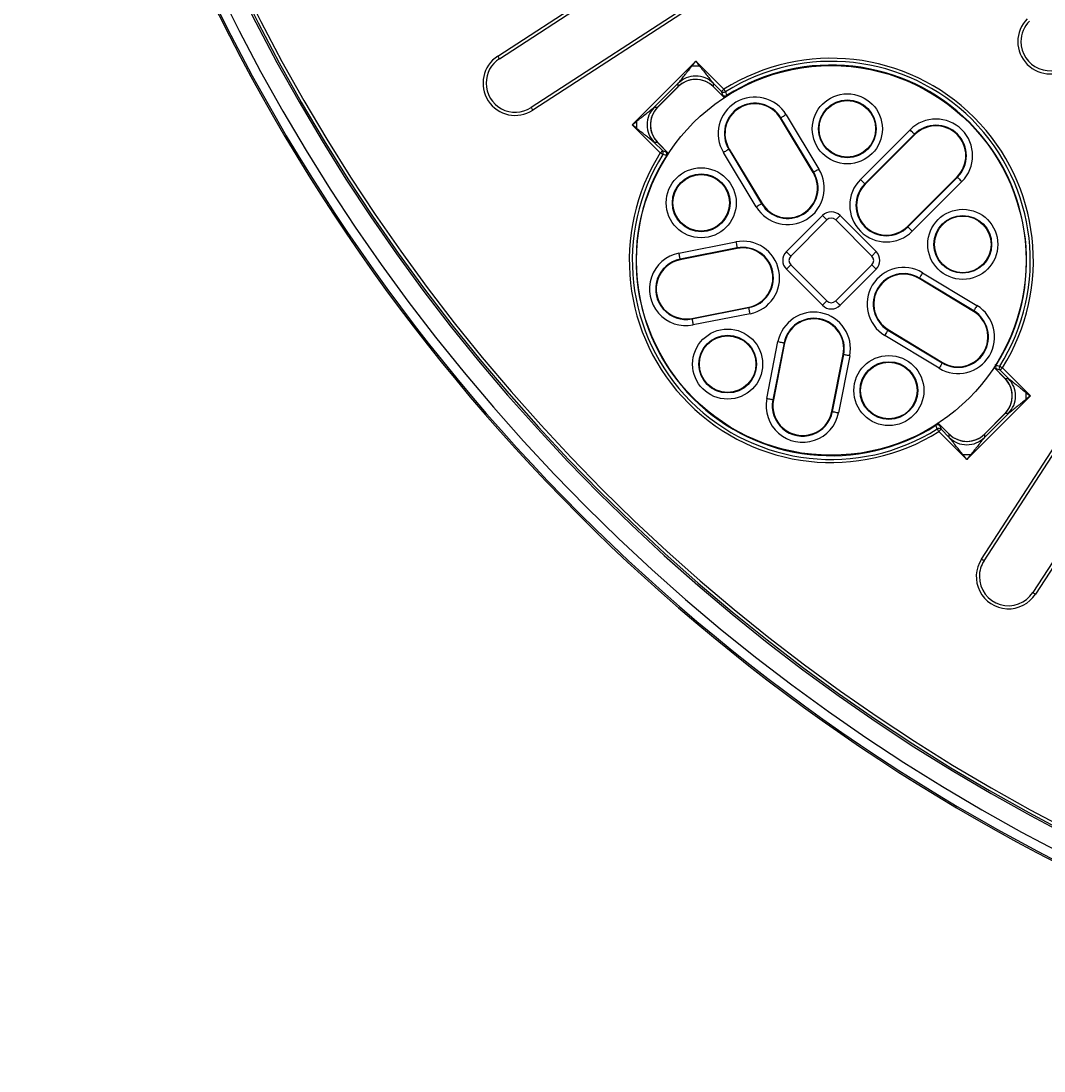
# Model space of a CAD drawing. Header units: millimetres. Extents: x 112 to 1517, y 60 to 1649.
# Tile 1 of 18: x 189 to 518, y 140 to 477. Entities that reach past the tile are written whole.
import ezdxf

# ---------------------------------------------------------------- set-up
doc = ezdxf.new("R2010")
doc.units = ezdxf.units.MM
doc.layers.add('FORMAT', color=7, linetype='Continuous')
doc.styles.add('SLDTEXTSTYLE0', font='TXT', dxfattribs={"width": 0.605})
doc.dimstyles.new('SLDDIMSTYLE1', dxfattribs={"dimtxt": 2.568319, "dimasz": 2, "dimexe": 0, "dimexo": 0.0625, "dimgap": 0.64208, "dimtad": 0, "dimtih": 1, "dimtoh": 1, "dimdec": 0, "dimrnd": 1e-09, "dimzin": 12, "dimdsep": 46, "dimtxsty": 'SLDTEXTSTYLE0', "dimsah": 1, "dimcen": 0, "dimadec": 0, "dimazin": 3, "dimtfac": 1, "dimtofl": 0, "dimtmove": 0, "dimatfit": 3, "dimfxl": 1, "dimfrac": 2, "dimtolj": 1, "dimtzin": 12, "dimarcsym": 0})
doc.dimstyles.new('SLDDIMSTYLE2', dxfattribs={"dimtxt": 2.568319, "dimasz": 2, "dimexe": 0, "dimexo": 0.0625, "dimgap": 0.64208, "dimtad": 0, "dimtih": 1, "dimtoh": 1, "dimrnd": 1e-09, "dimzin": 12, "dimdsep": 46, "dimtxsty": 'SLDTEXTSTYLE0', "dimsah": 1, "dimcen": 0, "dimadec": 0, "dimazin": 3, "dimtfac": 1, "dimtofl": 0, "dimtmove": 0, "dimatfit": 3, "dimfxl": 1, "dimfrac": 2, "dimtolj": 1, "dimtzin": 12, "dimarcsym": 0})

# ---------------------------------------------------------------- blocks, each defined once
blk = doc.blocks.new('_D_1')
at = {"layer": 'FORMAT'}
for p, q in [((1126.95, 1252.49), (1177.73, 1330.38)), ((1177.73, 1330.38), (1200.55, 1330.38))]:
    blk.add_line(p, q, dxfattribs=at)
blk.add_solid([(1126.95, 1252.49), (1128.88, 1253.62), (1127.2, 1254.71)], dxfattribs=at)
at = {"layer": 'FORMAT', "char_height": 2.646, "attachment_point": 1, "style": 'SLDTEXTSTYLE0'}
for s, insert in [('Grille', (1180.73, 1333.79)), ('%%c', (1188.96, 1333.79)), ('1200', (1192.71, 1333.79))]:
    blk.add_mtext(s, dxfattribs=dict(at, insert=insert))
blk = doc.blocks.new('_D_2')
at = {"layer": 'FORMAT'}
for p, q in [((1247.06, 1164.22), (1322.35, 1233.87)), ((1322.35, 1233.87), (1346.54, 1233.87))]:
    blk.add_line(p, q, dxfattribs=at)
blk.add_solid([(1247.06, 1164.22), (1249.21, 1164.84), (1247.85, 1166.31)], dxfattribs=at)
at = {"layer": 'FORMAT', "char_height": 2.646, "attachment_point": 1, "style": 'SLDTEXTSTYLE0'}
for s, insert in [('Cadre', (1325.35, 1237.28)), ('%%c', (1334.95, 1237.28)), ('1220', (1338.7, 1237.28))]:
    blk.add_mtext(s, dxfattribs=dict(at, insert=insert))

msp = doc.modelspace()

# ---------------------------------------------------------------- linework, layer by layer
at = {"color": 7, "linetype": 'Continuous', "lineweight": 25}
for p, q in [((342.254, 465.485), (471.409, 549.359)), ((342.799, 464.646), (471.954, 548.52)), ((482.129, 532.852), (352.974, 448.977)), ((482.674, 532.013), (353.518, 448.139)), ((385.426, 443.451), (405.814, 463.838)), ((404.628, 462.356), (406.999, 462.356)), ((405.814, 463.838), (414.801, 454.851)), ((400.178, 456.794), (392.47, 449.086)), ((393.54, 449.086), (400.178, 455.724)), ((393.589, 449.107), (400.157, 455.675)), ((400.178, 455.724), (400.178, 456.794)), ((414.096, 454.147), (411.449, 456.794)), ((411.449, 456.794), (411.449, 455.724)), ((411.47, 455.675), (414.961, 452.185)), ((392.47, 449.086), (393.54, 449.086)), ((386.908, 442.265), (386.908, 444.636)), ((432.961, 445.582), (433.115, 445.674)), ((443.496, 428.122), (432.961, 445.582)), ((443.65, 428.215), (433.115, 445.674)), ((434.81, 446.698), (445.346, 429.238)), ((394.413, 434.464), (385.426, 443.451)), ((458.678, 425.942), (474.588, 441.852)), ((475.988, 440.451), (460.078, 424.541)), ((476.115, 440.324), (460.205, 424.414)), ((476.115, 440.324), (475.988, 440.451)), ((392.47, 437.815), (395.117, 435.168)), ((393.54, 437.815), (392.47, 437.815)), ((397.079, 434.303), (393.589, 437.794)), ((425.245, 417.109), (414.709, 434.568)), ((416.559, 435.684), (416.405, 435.591)), ((416.405, 435.591), (426.94, 418.132)), ((416.559, 435.684), (427.094, 418.225)), ((497.476, 304.181), (581.35, 433.337)), ((498.314, 303.637), (582.189, 432.792)), ((443.496, 428.122), (443.65, 428.215)), ((458.678, 425.942), (460.078, 424.541)), ((460.205, 424.414), (460.078, 424.541)), ((473.751, 410.868), (489.661, 426.778)), ((473.878, 410.741), (489.788, 426.651)), ((491.189, 425.251), (475.279, 409.341)), ((489.661, 426.778), (489.788, 426.651)), ((597.857, 422.617), (513.983, 293.461)), ((598.696, 422.072), (514.822, 292.917)), ((427.094, 418.225), (426.94, 418.132)), ((434.889, 402.781), (446.483, 414.375)), ((452.118, 414.375), (463.712, 402.781)), ((436.304, 401.367), (447.897, 412.96)), ((450.704, 412.96), (462.298, 401.367)), ((473.751, 410.868), (473.878, 410.741)), ((475.279, 409.341), (473.878, 410.741)), ((400.427, 402.29), (418.7, 405.893)), ((419.083, 403.95), (400.81, 400.347)), ((419.118, 403.774), (400.845, 400.17)), ((419.118, 403.774), (419.083, 403.95)), ((400.845, 400.17), (400.81, 400.347)), ((447.897, 386.967), (436.304, 398.56)), ((462.298, 398.56), (450.704, 386.967)), ((446.483, 385.552), (434.889, 397.146)), ((463.712, 397.146), (452.118, 385.552)), ((477.459, 394.159), (477.552, 394.313)), ((494.919, 383.624), (477.459, 394.159)), ((495.011, 383.777), (477.552, 394.313)), ((478.576, 396.009), (496.035, 385.473)), ((404.551, 381.376), (422.825, 384.979)), ((404.586, 381.199), (422.859, 384.803)), ((422.825, 384.979), (422.859, 384.803)), ((404.551, 381.376), (404.586, 381.199)), ((423.243, 382.86), (404.969, 379.256)), ((494.919, 383.624), (495.011, 383.777)), ((467.562, 377.757), (467.469, 377.603)), ((467.469, 377.603), (484.928, 367.068)), ((467.562, 377.757), (485.021, 367.222)), ((428.593, 355.632), (432.197, 373.906)), ((483.905, 365.372), (466.446, 375.907)), ((434.14, 373.522), (430.536, 355.249)), ((434.316, 373.488), (430.713, 355.214)), ((434.316, 373.488), (434.14, 373.522)), ((449.507, 351.508), (453.111, 369.781)), ((449.684, 351.473), (453.287, 369.746)), ((455.231, 369.363), (451.627, 351.09)), ((453.111, 369.781), (453.287, 369.746)), ((485.021, 367.222), (484.928, 367.068)), ((501.522, 365.624), (505.012, 362.133)), ((506.131, 362.112), (503.484, 364.759)), ((504.188, 365.464), (513.175, 356.476)), ((505.061, 362.112), (506.131, 362.112)), ((511.693, 357.662), (511.693, 355.291)), ((430.713, 355.214), (430.536, 355.249)), ((513.175, 356.476), (492.788, 336.089)), ((449.507, 351.508), (449.684, 351.473)), ((498.423, 343.133), (506.131, 350.841)), ((505.061, 350.841), (498.423, 344.203)), ((505.012, 350.82), (498.445, 344.252)), ((506.131, 350.841), (505.061, 350.841)), ((487.131, 344.252), (483.64, 347.742)), ((492.788, 336.089), (483.801, 345.076)), ((484.505, 345.78), (487.152, 343.133)), ((487.152, 343.133), (487.152, 344.203)), ((498.423, 344.203), (498.423, 343.133)), ((493.973, 337.571), (491.602, 337.571))]:
    msp.add_line(p, q, dxfattribs=at)
at = {"color": 8, "linetype": 'Continuous', "lineweight": 25}
for p, q in [((400.157, 455.675), (400.178, 455.724)), ((411.449, 455.724), (414.977, 452.195)), ((411.449, 455.724), (411.47, 455.675)), ((393.54, 449.086), (393.589, 449.107)), ((397.069, 434.287), (393.54, 437.815)), ((393.589, 437.794), (393.54, 437.815)), ((450.704, 412.96), (452.118, 414.375)), ((462.298, 401.367), (463.712, 402.781)), ((434.889, 397.146), (436.304, 398.56)), ((446.483, 385.552), (447.897, 386.967)), ((501.532, 365.64), (505.061, 362.112)), ((505.012, 362.133), (505.061, 362.112)), ((505.061, 350.841), (505.012, 350.82)), ((487.152, 344.203), (483.624, 347.732)), ((487.152, 344.203), (487.131, 344.252)), ((498.445, 344.252), (498.423, 344.203))]:
    msp.add_line(p, q, dxfattribs=at)
at = {"color": 8, "linetype": 'Continuous', "lineweight": 25, "flags": 128}
for points in [[(342.799, 464.646), (342.795, 464.652), (342.77, 464.69), (342.723, 464.763), (342.655, 464.866), (342.571, 464.996), (342.473, 465.147), (342.366, 465.312), (342.254, 465.485)], [(352.974, 448.977), (352.978, 448.971), (353.003, 448.933), (353.05, 448.86), (353.117, 448.757), (353.201, 448.627), (353.299, 448.476), (353.406, 448.311), (353.518, 448.139)], [(447.897, 412.96), (447.887, 412.971), (447.822, 413.036), (447.7, 413.158), (447.526, 413.332), (447.307, 413.551), (447.052, 413.805), (446.774, 414.084), (446.483, 414.375)], [(436.304, 401.367), (436.294, 401.377), (436.229, 401.442), (436.106, 401.564), (435.932, 401.739), (435.713, 401.957), (435.459, 402.212), (435.18, 402.49), (434.889, 402.781)], [(463.712, 397.146), (463.421, 397.437), (463.142, 397.715), (462.888, 397.97), (462.669, 398.189), (462.495, 398.363), (462.373, 398.485), (462.308, 398.55), (462.298, 398.56)], [(452.118, 385.552), (451.827, 385.843), (451.549, 386.122), (451.295, 386.376), (451.076, 386.595), (450.901, 386.769), (450.779, 386.892), (450.714, 386.956), (450.704, 386.967)], [(498.314, 303.637), (498.308, 303.641), (498.27, 303.666), (498.197, 303.713), (498.094, 303.78), (497.964, 303.864), (497.813, 303.962), (497.648, 304.069), (497.476, 304.181)], [(513.983, 293.461), (513.989, 293.458), (514.027, 293.433), (514.1, 293.386), (514.203, 293.318), (514.333, 293.234), (514.484, 293.136), (514.649, 293.029), (514.822, 292.917)]]:
    msp.add_lwpolyline(points, dxfattribs=at)
at = {"color": 7, "linetype": 'Continuous', "lineweight": 25, "flags": 128}
for points in [[(404.628, 462.356), (405.02, 462.846), (405.416, 463.341), (405.814, 463.838)], [(405.814, 463.838), (406.211, 463.341), (406.607, 462.846), (406.999, 462.356)], [(414.801, 454.851), (414.67, 454.721), (414.544, 454.595), (414.427, 454.478), (414.323, 454.374), (414.235, 454.286), (414.166, 454.217), (414.12, 454.17), (414.096, 454.147)], [(414.801, 454.851), (414.892, 454.705), (414.981, 454.564), (415.065, 454.431), (415.14, 454.311), (415.206, 454.206), (415.259, 454.122), (415.299, 454.059), (415.324, 454.019)], [(414.479, 452.976), (414.29, 453.555), (414.096, 454.147)], [(415.324, 454.019), (415.443, 453.659), (415.71, 452.851)], [(385.426, 443.451), (385.923, 443.848), (386.418, 444.244), (386.908, 444.636)], [(434.81, 446.698), (434.506, 446.514), (434.211, 446.336), (433.935, 446.169), (433.687, 446.02), (433.475, 445.892), (433.305, 445.79), (433.184, 445.716), (433.115, 445.674)], [(386.908, 442.265), (386.418, 442.657), (385.923, 443.053), (385.426, 443.451)], [(475.988, 440.451), (475.931, 440.508), (475.831, 440.609), (475.691, 440.749), (475.516, 440.924), (475.311, 441.128), (475.083, 441.356), (474.839, 441.6), (474.588, 441.852)], [(394.413, 434.464), (394.543, 434.594), (394.669, 434.72), (394.786, 434.837), (394.891, 434.941), (394.978, 435.029), (395.047, 435.098), (395.094, 435.145), (395.117, 435.168)], [(395.245, 433.941), (395.206, 433.965), (395.143, 434.005), (395.058, 434.058), (394.954, 434.124), (394.833, 434.199), (394.7, 434.283), (394.559, 434.372), (394.413, 434.464)], [(395.117, 435.168), (395.709, 434.974), (396.288, 434.785)], [(416.405, 435.591), (416.335, 435.549), (416.214, 435.476), (416.045, 435.374), (415.833, 435.246), (415.585, 435.096), (415.309, 434.93), (415.014, 434.752), (414.709, 434.568)], [(396.413, 433.554), (396.053, 433.673), (395.245, 433.941)], [(445.346, 429.238), (445.041, 429.055), (444.746, 428.877), (444.47, 428.71), (444.222, 428.561), (444.01, 428.433), (443.841, 428.33), (443.719, 428.257), (443.65, 428.215)], [(489.788, 426.651), (489.846, 426.594), (489.946, 426.494), (490.086, 426.354), (490.261, 426.179), (490.466, 425.974), (490.693, 425.746), (490.937, 425.502), (491.189, 425.251)], [(426.94, 418.132), (426.871, 418.09), (426.749, 418.017), (426.58, 417.915), (426.368, 417.787), (426.12, 417.637), (425.844, 417.471), (425.549, 417.293), (425.245, 417.109)], [(418.7, 405.893), (418.769, 405.544), (418.836, 405.206), (418.898, 404.89), (418.954, 404.606), (419.002, 404.363), (419.04, 404.169), (419.068, 404.03), (419.083, 403.95)], [(400.81, 400.347), (400.794, 400.426), (400.767, 400.565), (400.729, 400.76), (400.681, 401.002), (400.625, 401.287), (400.562, 401.603), (400.496, 401.941), (400.427, 402.29)], [(478.576, 396.009), (478.392, 395.704), (478.214, 395.409), (478.047, 395.133), (477.898, 394.885), (477.77, 394.673), (477.667, 394.504), (477.594, 394.382), (477.552, 394.313)], [(423.243, 382.86), (423.174, 383.209), (423.107, 383.547), (423.045, 383.863), (422.989, 384.147), (422.941, 384.39), (422.902, 384.584), (422.875, 384.723), (422.859, 384.803)], [(496.035, 385.473), (495.851, 385.169), (495.673, 384.874), (495.506, 384.598), (495.357, 384.35), (495.229, 384.138), (495.127, 383.968), (495.053, 383.847), (495.011, 383.777)], [(404.586, 381.199), (404.602, 381.12), (404.629, 380.981), (404.668, 380.787), (404.716, 380.544), (404.772, 380.26), (404.834, 379.943), (404.901, 379.605), (404.969, 379.256)], [(467.469, 377.603), (467.427, 377.534), (467.354, 377.412), (467.252, 377.243), (467.124, 377.031), (466.974, 376.783), (466.808, 376.507), (466.63, 376.212), (466.446, 375.907)], [(432.197, 373.906), (432.546, 373.837), (432.884, 373.77), (433.2, 373.708), (433.484, 373.652), (433.727, 373.604), (433.921, 373.565), (434.061, 373.538), (434.14, 373.522)], [(455.231, 369.363), (454.881, 369.432), (454.543, 369.499), (454.227, 369.561), (453.943, 369.617), (453.7, 369.665), (453.506, 369.703), (453.367, 369.731), (453.287, 369.746)], [(484.928, 367.068), (484.887, 366.998), (484.813, 366.877), (484.711, 366.708), (484.583, 366.496), (484.434, 366.248), (484.267, 365.972), (484.089, 365.677), (483.905, 365.372)], [(502.188, 366.373), (502.548, 366.254), (503.356, 365.987)], [(503.484, 364.759), (502.892, 364.953), (502.313, 365.142)], [(504.188, 365.464), (504.042, 365.555), (503.901, 365.644), (503.768, 365.728), (503.648, 365.803), (503.544, 365.869), (503.459, 365.922), (503.396, 365.962), (503.356, 365.987)], [(503.484, 364.759), (503.507, 364.783), (503.554, 364.829), (503.623, 364.898), (503.711, 364.986), (503.815, 365.09), (503.932, 365.207), (504.058, 365.333), (504.188, 365.464)], [(511.693, 357.662), (512.183, 357.27), (512.678, 356.874), (513.175, 356.476)], [(430.536, 355.249), (430.457, 355.265), (430.318, 355.292), (430.124, 355.331), (429.881, 355.378), (429.597, 355.435), (429.281, 355.497), (428.943, 355.564), (428.593, 355.632)], [(513.175, 356.476), (512.678, 356.079), (512.183, 355.683), (511.693, 355.291)], [(449.684, 351.473), (449.763, 351.457), (449.902, 351.43), (450.097, 351.392), (450.34, 351.344), (450.624, 351.288), (450.94, 351.225), (451.278, 351.159), (451.627, 351.09)], [(483.278, 345.908), (483.158, 346.268), (482.891, 347.076)], [(484.122, 346.951), (484.312, 346.372), (484.505, 345.78)], [(483.278, 345.908), (483.302, 345.869), (483.342, 345.806), (483.395, 345.721), (483.461, 345.616), (483.536, 345.496), (483.62, 345.363), (483.709, 345.222), (483.801, 345.076)], [(484.505, 345.78), (484.482, 345.757), (484.435, 345.71), (484.366, 345.641), (484.278, 345.553), (484.174, 345.449), (484.057, 345.332), (483.931, 345.206), (483.801, 345.076)], [(492.788, 336.089), (492.39, 336.586), (491.994, 337.081), (491.602, 337.571)], [(493.973, 337.571), (493.581, 337.081), (493.186, 336.586), (492.788, 336.089)]]:
    msp.add_lwpolyline(points, dxfattribs=at)
at = {"color": 7, "linetype": 'Continuous', "lineweight": 25}
for centre, radius in [((449.301, 399.964), 62.5), ((454.441, 442.156), 11.239), ((454.441, 442.156), 9.258), ((454.441, 442.156), 9.078), ((407.554, 418.435), 11.239), ((407.554, 418.435), 9.258), ((407.554, 418.435), 9.078), ((491.493, 405.104), 11.239), ((491.493, 405.104), 9.258), ((491.493, 405.104), 9.078), ((416.036, 366.699), 11.239), ((416.036, 366.699), 9.258), ((416.036, 366.699), 9.078), ((467.772, 358.217), 11.239), ((467.772, 358.217), 9.258), ((467.772, 358.217), 9.078)]:
    msp.add_circle(centre, radius, dxfattribs=at)
for centre, radius, start, end in [((799.301, 749.964), 610, 90.093928, 89.906072), ((799.301, 749.964), 609.5, 90.094005, 89.905995), ((799.301, 749.964), 606.5, 90.09447, 89.90553), ((799.301, 749.964), 600.5, 90.095413, 89.904587), ((799.301, 749.964), 599.905, 180.208805, 269.791195), ((799.301, 749.964), 598.909, 180.208805, 269.791195), ((799.301, 749.964), 327.183, 180.72672, 269.27328), ((799.301, 749.964), 325.183, 180.72672, 269.27328), ((519.481, 470.144), 10.341, 135, 315), ((519.481, 470.144), 9.341, 135, 180), ((519.481, 470.144), 9.341, 180, 315), ((347.886, 456.812), 10.341, 123, 303), ((449.301, 399.964), 64.83, 327.84836, 122.15164), ((347.886, 456.812), 9.341, 123, 180), ((449.301, 399.964), 63.847, 327.84836, 122.15164), ((449.301, 399.964), 62.653, 327.57918, 122.42082), ((405.814, 449.988), 8.041, 45.50805, 134.49195), ((347.886, 456.812), 9.341, 180, 303), ((405.814, 450.019), 8, 91.45598, 134.76289), ((405.814, 450.019), 8, 45.46123, 91.45598), ((424.76, 440.633), 11.739, 31.10777, 211.10777), ((414.792, 454.874), 1.006, 226.23222, 301.88592), ((415.175, 453.703), 1.006, 226.24017, 302.14317), ((399.277, 443.451), 8.041, 135.50829, 224.49171), ((399.246, 443.451), 8, 135.46123, 181.45598), ((424.76, 440.633), 9.758, 31.10777, 211.10777), ((424.76, 440.633), 9.578, 31.10777, 211.10777), ((482.888, 433.551), 11.739, 315, 135), ((399.246, 443.451), 8, 181.45598, 224.76289), ((482.888, 433.551), 9.758, 315, 135), ((482.888, 433.551), 9.578, 315, 135), ((449.301, 399.964), 64.83, 147.84836, 302.15164), ((394.391, 434.472), 1.006, 328.11107, 43.76832), ((395.561, 434.089), 1.006, 327.85164, 43.76503), ((449.301, 399.964), 63.847, 147.84836, 302.15164), ((449.301, 399.964), 62.653, 147.57918, 302.42082), ((435.295, 423.174), 11.739, 211.10777, 31.10777), ((435.295, 423.174), 9.758, 211.10777, 31.10777), ((435.295, 423.174), 9.578, 211.10777, 31.10777), ((466.978, 417.641), 11.739, 135, 315), ((466.978, 417.641), 9.758, 135, 315), ((466.978, 417.641), 9.578, 135, 315), ((420.971, 394.377), 11.739, 281.15618, 101.15618), ((402.698, 390.773), 11.739, 101.15618, 281.15618), ((420.971, 394.377), 9.758, 281.15618, 101.15618), ((420.971, 394.377), 9.578, 281.15618, 101.15618), ((402.698, 390.773), 9.758, 101.15618, 281.15618), ((402.698, 390.773), 9.578, 101.15618, 281.15618), ((472.511, 385.958), 11.739, 58.89223, 238.89223), ((472.511, 385.958), 9.758, 58.89223, 238.89223), ((472.511, 385.958), 9.578, 58.89223, 238.89223), ((489.97, 375.423), 11.739, 238.89223, 58.89223), ((443.714, 371.634), 11.739, 348.84382, 168.84382), ((443.714, 371.634), 9.758, 348.84382, 168.84382), ((443.714, 371.634), 9.578, 348.84382, 168.84382), ((489.97, 375.423), 9.758, 238.89223, 58.89223), ((489.97, 375.423), 9.578, 238.89223, 58.89223), ((503.04, 365.838), 1.006, 147.85683, 223.75983), ((504.211, 365.455), 1.006, 148.11408, 223.76778), ((499.356, 356.476), 8, 1.45598, 44.76289), ((499.325, 356.476), 8.041, 315.50805, 44.49195), ((440.11, 353.361), 11.739, 168.84382, 348.84382), ((440.11, 353.361), 9.758, 168.84382, 348.84382), ((440.11, 353.361), 9.578, 168.84382, 348.84382), ((499.356, 356.476), 8, 315.46123, 1.45598), ((483.426, 346.224), 1.006, 46.23497, 122.14836), ((483.809, 345.054), 1.006, 46.23168, 121.88893), ((492.788, 349.94), 8.041, 225.50829, 314.49171), ((492.788, 349.909), 8, 225.46123, 271.45598), ((492.788, 349.909), 8, 271.45598, 314.76289), ((506.149, 298.549), 10.341, 147, 327), ((506.149, 298.549), 9.341, 147, 180), ((506.149, 298.549), 9.341, 180, 327)]:
    msp.add_arc(centre, radius, start, end, dxfattribs=at)
for centre, major_axis, ratio, start_param, end_param in [((449.301, 411.514), (0, 4.031), 0.9924325, 5.5015852, 7.0647854), ((449.301, 411.514), (0, 2.046), 0.9776912, 5.5015852, 7.0647854), ((437.75, 399.964), (-4.031, 0), 0.9924325, 5.5015852, 7.0647854), ((437.75, 399.964), (2.046, 0), 0.9776912, 2.3599926, 3.9231927), ((460.851, 399.964), (2.046, 0), 0.9776912, 5.5015852, 7.0647854), ((460.851, 399.964), (4.031, 0), 0.9924325, 5.5015852, 7.0647854), ((449.301, 388.413), (0, -4.031), 0.9924325, 5.5015852, 7.0647854), ((449.301, 388.413), (0, 2.046), 0.9776912, 2.3599926, 3.9231927)]:
    msp.add_ellipse(centre, major_axis=major_axis, ratio=ratio, start_param=start_param, end_param=end_param, dxfattribs=at)
for points, knots in [([(400.178, 456.794), (400.189, 456.808), (400.214, 456.839), (400.42, 457.097), (400.731, 457.486), (401.113, 457.963), (401.642, 458.624), (402.303, 459.451), (403.022, 460.349), (403.754, 461.263), (404.269, 461.907), (404.628, 462.356)], [0, 0, 0, 0, 0.0104714, 0.0235923, 0.1588253, 0.2161784, 0.2825321, 0.5134983, 0.6577683, 0.7612841, 1, 1, 1, 1]), ([(406.999, 462.356), (407.358, 461.907), (408.09, 460.992), (409.169, 459.644), (410.115, 458.461), (410.8, 457.605), (411.176, 457.135), (411.36, 456.906), (411.422, 456.828), (411.449, 456.794)], [0, 0, 0, 0, 0.2386679, 0.4863929, 0.7173101, 0.8709324, 0.9455139, 0.9765155, 1, 1, 1, 1]), ([(411.449, 456.794), (410.625, 457.44), (408.976, 458.731), (405.814, 459.282), (402.651, 458.731), (401.003, 457.44), (400.178, 456.794)], [0, 0, 0, 0, 0.2499988, 0.5, 0.7500012, 1, 1, 1, 1]), ([(386.908, 444.636), (387.357, 444.996), (388.272, 445.728), (389.62, 446.806), (390.803, 447.753), (391.659, 448.438), (392.129, 448.813), (392.358, 448.997), (392.436, 449.059), (392.47, 449.086)], [0, 0, 0, 0, 0.2386647, 0.4863898, 0.7173071, 0.8709327, 0.9455142, 0.9765134, 1, 1, 1, 1]), ([(392.47, 449.086), (391.824, 448.262), (390.534, 446.613), (389.982, 443.451), (390.534, 440.288), (391.824, 438.64), (392.47, 437.815)], [0, 0, 0, 0, 0.2500013, 0.4999988, 0.7499987, 1, 1, 1, 1]), ([(392.47, 437.815), (392.456, 437.826), (392.425, 437.851), (392.168, 438.057), (391.778, 438.369), (391.301, 438.75), (390.64, 439.279), (389.813, 439.94), (388.915, 440.659), (388.001, 441.391), (387.357, 441.906), (386.908, 442.265)], [0, 0, 0, 0, 0.0104732, 0.0235942, 0.1588268, 0.2161805, 0.2825367, 0.5134998, 0.6577722, 0.7612852, 1, 1, 1, 1]), ([(506.131, 362.112), (506.145, 362.101), (506.176, 362.076), (506.434, 361.87), (506.823, 361.559), (507.3, 361.177), (507.961, 360.648), (508.788, 359.987), (509.686, 359.268), (510.601, 358.536), (511.244, 358.021), (511.693, 357.662)], [0, 0, 0, 0, 0.0104714, 0.0235923, 0.1588249, 0.2161779, 0.2825314, 0.513497, 0.6577667, 0.7612822, 1, 1, 1, 1]), ([(506.131, 350.841), (506.777, 351.665), (508.068, 353.314), (508.619, 356.476), (508.068, 359.639), (506.777, 361.287), (506.131, 362.112)], [0, 0, 0, 0, 0.2499988, 0.5, 0.7500012, 1, 1, 1, 1]), ([(511.693, 355.291), (511.244, 354.932), (510.329, 354.2), (508.981, 353.121), (507.798, 352.175), (506.942, 351.49), (506.473, 351.114), (506.243, 350.93), (506.165, 350.868), (506.131, 350.841)], [0, 0, 0, 0, 0.2386659, 0.4863915, 0.7173093, 0.8709321, 0.9455137, 0.9765154, 1, 1, 1, 1]), ([(491.602, 337.571), (491.243, 338.02), (490.511, 338.935), (489.432, 340.283), (488.486, 341.466), (487.801, 342.322), (487.425, 342.792), (487.242, 343.021), (487.179, 343.099), (487.152, 343.133)], [0, 0, 0, 0, 0.23866478, 0.4863899, 0.71730466, 0.87093279, 0.94551182, 0.97651343, 1, 1, 1, 1]), ([(487.152, 343.133), (487.977, 342.487), (489.625, 341.197), (492.788, 340.645), (495.95, 341.197), (497.599, 342.487), (498.423, 343.133)], [0, 0, 0, 0, 0.2500013, 0.5000012, 0.7499987, 1, 1, 1, 1]), ([(498.423, 343.133), (498.412, 343.119), (498.387, 343.088), (498.181, 342.831), (497.87, 342.441), (497.488, 341.964), (496.959, 341.303), (496.298, 340.476), (495.579, 339.578), (494.848, 338.664), (494.333, 338.02), (493.973, 337.571)], [0, 0, 0, 0, 0.01047321, 0.02359415, 0.15882434, 0.21618056, 0.28253416, 0.51349985, 0.65776964, 0.76128522, 1, 1, 1, 1])]:
    msp.add_open_spline(points, degree=3, knots=knots, dxfattribs=at)
at = {"color": 8, "linetype": 'Continuous', "lineweight": 25}
for points, knots in [([(414.479, 452.976), (414.48, 452.972), (414.496, 452.927), (414.596, 452.773), (414.841, 452.469), (415.071, 452.218), (415.163, 452.118)], [0, 0, 0, 0, 0.0358304, 0.3923524, 0.7576547, 1, 1, 1, 1]), ([(415.71, 452.851), (415.711, 452.849), (415.711, 452.845), (415.719, 452.816), (415.761, 452.749), (415.869, 452.648), (415.924, 452.598)], [0, 0, 0, 0, 0.04982152, 0.08831302, 0.54487329, 1, 1, 1, 1]), ([(397.143, 434.105), (397.025, 434.212), (396.764, 434.449), (396.452, 434.699), (396.343, 434.757), (396.288, 434.785)], [0, 0, 0, 0, 0.29258305, 0.64627273, 1, 1, 1, 1]), ([(396.666, 433.342), (396.663, 433.345), (396.601, 433.421), (396.501, 433.514), (396.442, 433.541), (396.413, 433.554)], [0, 0, 0, 0, 0.0182097, 0.5107839, 1, 1, 1, 1]), ([(501.457, 365.824), (501.575, 365.716), (501.836, 365.479), (502.149, 365.228), (502.259, 365.17), (502.313, 365.142)], [0, 0, 0, 0, 0.29379147, 0.64687303, 1, 1, 1, 1]), ([(502.188, 366.373), (502.159, 366.386), (502.101, 366.413), (502, 366.507), (501.938, 366.583), (501.935, 366.586)], [0, 0, 0, 0, 0.48858014, 0.9805417, 1, 1, 1, 1]), ([(482.677, 347.329), (482.732, 347.279), (482.84, 347.178), (482.882, 347.111), (482.89, 347.083), (482.891, 347.078), (482.891, 347.076)], [0, 0, 0, 0, 0.4553094, 0.9117062, 0.9501852, 1, 1, 1, 1]), ([(484.122, 346.951), (484.121, 346.955), (484.105, 347.001), (484.005, 347.154), (483.76, 347.458), (483.529, 347.71), (483.436, 347.81)], [0, 0, 0, 0, 0.0357875, 0.3918511, 0.756687, 1, 1, 1, 1])]:
    msp.add_open_spline(points, degree=3, knots=knots, dxfattribs=at)

# ---------------------------------------------------------------- dimensions: what is measured, and where the dimension line sits
at = {"layer": 'FORMAT'}
for p1, p2, text, dimstyle, picture, middle in [((471.654, 247.436), (1126.947, 1252.491), 'Grille<>', 'SLDDIMSTYLE1', '_D_1', (1190.637, 1332.515)), ((351.538, 335.707), (1247.063, 1164.22), 'Cadre<>', 'SLDDIMSTYLE2', '_D_2', (1335.945, 1236.012))]:
    dim = msp.add_diameter_dim_2p(p1=p1, p2=p2, text=text, dimstyle=dimstyle, dxfattribs=at)
    dim.commit()
    dim.dimension.update_dxf_attribs({"geometry": picture, "text_midpoint": middle, "dimtype": 163})

doc.saveas('drawing.dxf')
